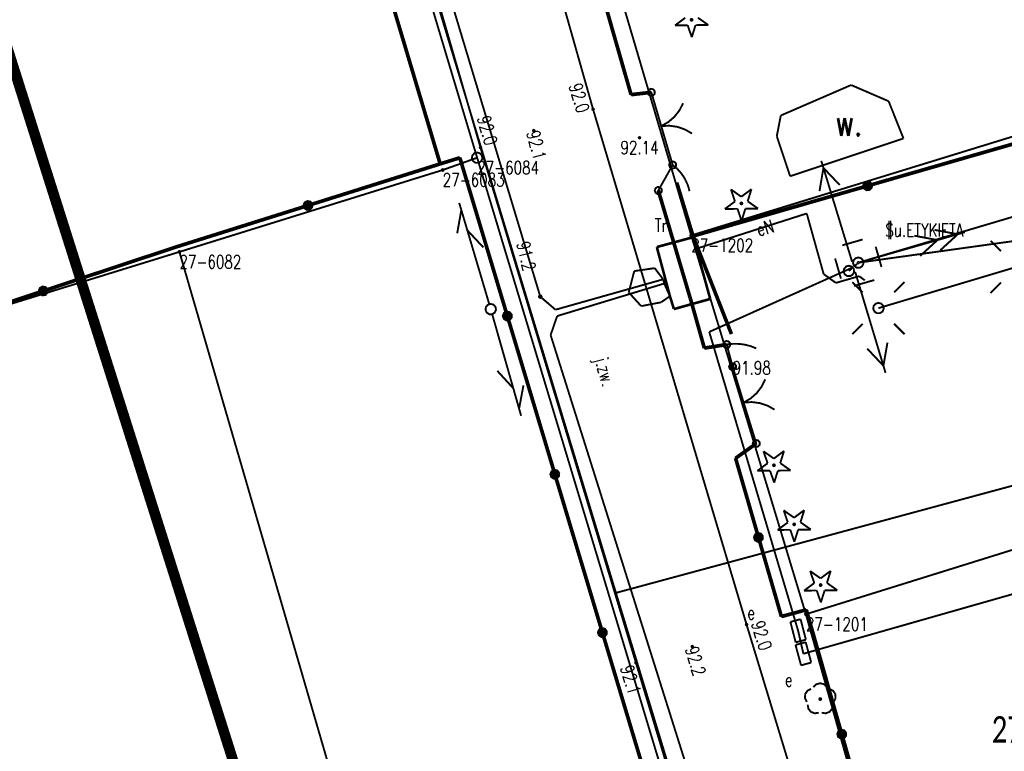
# Model space of a CAD drawing. Header units: metres. Extents: x 7542868 to 7543897, y 5828496 to 5830561.
# Tile 33 of 122: x 7543204 to 7543251, y 5830016 to 5830050. Entities that reach past the tile are written whole.
import ezdxf
from ezdxf.enums import TextEntityAlignment as Align

# ---------------------------------------------------------------- set-up
doc = ezdxf.new("R2010")
doc.units = ezdxf.units.M
doc.header["$MEASUREMENT"] = 0
for name, color, linetype in [('BDOT500_KTJZ_E_T_0', 7, 'Continuous'), ('BDOT500_KTJZ_L_0', 7, 'Continuous'), ('BDOT500_KTOK_L_1', 7, 'Continuous'), ('BDOT500_KTOK_L_3', 7, 'Continuous'), ('BDOT500_KTOK_L_4', 7, 'Continuous'), ('BDOT500_OBOP_T_0', 7, 'Continuous'), ('BDOT500_OBOP_T_1', 7, 'Continuous'), ('BDOT500_PTWP_E_T_2', 7, 'Continuous'), ('BDOT500_PTWP_L_2', 7, 'Continuous'), ('BDOT500_RTPW_T_0', 7, 'Continuous'), ('BDOT500_RTPW_T_1', 7, 'Continuous'), ('GESUT_SUPE_E_T_3', 7, 'Continuous'), ('GESUT_SUPE_L_2', 7, 'Continuous'), ('GESUT_SUPE_L_3', 7, 'Continuous'), ('GESUT_SUPP_L_6', 7, 'Continuous'), ('GESUT_SUPT_L_0', 7, 'Continuous'), ('GESUT_SUSM_L_4', 7, 'Continuous'), ('GESUT_SUSM_T_0', 7, 'Continuous'), ('GESUT_SUSM_T_3', 7, 'Continuous'), ('GESUT_SUTE_T_0', 7, 'Continuous'), ('GESUT_SUUE_E_T_0', 7, 'Continuous'), ('GESUT_SUUE_E_T_1', 7, 'Continuous'), ('GESUT_SUUE_E_T_2', 7, 'Continuous'), ('GESUT_SUUE_L_1', 7, 'Continuous'), ('GESUT_SUUE_T_0', 7, 'Continuous'), ('GESUT_SUUE_T_3', 7, 'Continuous'), ('GLOWNA_BAZA_DZIALKI', 7, 'Continuous'), ('GLOWNA_BAZA_NUMERY_PUNKTOW', 7, 'Continuous'), ('GLOWNA_BAZA_PUNKTY', 7, 'Continuous'), ('LINIA_DRZEW', 7, 'Continuous'), ('SZUMIN_511-1_DROGA_POM_UZUPEL__', 7, 'Continuous')]:
    doc.layers.add(name, color=color, linetype=linetype)
doc.layers.add('Numery_dzialek', color=7, linetype='Continuous', lineweight=13)
doc.styles.add('Legend', font='calibri.ttf')
doc.styles.add('STYL_ARIAL', font='simplex', dxfattribs={"width": 0.75, "oblique": 0.1})

msp = doc.modelspace()

# ---------------------------------------------------------------- linework, layer by layer
at = {"layer": 'BDOT500_KTJZ_L_0', "color": 7, "const_width": 0.09}
for points in [[(7543224.2, 5830070.41), (7543231.11, 5830046.03)], [(7543225.78, 5830044.21), (7543218.7, 5830068.7)], [(7543231.11, 5830046.03), (7543238.38, 5830021.61)], [(7543233.14, 5830019.8), (7543225.78, 5830044.21)], [(7543238.38, 5830021.61), (7543244.33, 5830002.02)], [(7543239.01, 5830000.32), (7543233.14, 5830019.8)]]:
    msp.add_lwpolyline(points, dxfattribs=at)
at = {"layer": 'BDOT500_KTOK_L_1', "color": 7, "const_width": 0.09}
for points in [[(7543233.7355, 5830046.726), (7543233.7001, 5830046.8368), (7543233.7443, 5830046.9444), (7543233.8472, 5830046.9985), (7543233.9608, 5830046.9737), (7543234.032, 5830046.8817), (7543234.0273, 5830046.7655), (7543233.949, 5830046.6795), (7543233.8338, 5830046.6639), (7543233.7355, 5830046.726)], [(7543233.87, 5830046.83), (7543234.1989, 5830045.7097)], [(7543235.3758, 5830046.3158), (7543235.2007, 5830045.974), (7543234.9635, 5830045.672), (7543234.673, 5830045.4209), (7543234.3398, 5830045.2299)], [(7543234.1285, 5830045.9496), (7543234.5511, 5830044.5103)], [(7543234.3398, 5830045.2299), (7543234.7233, 5830045.2494), (7543235.1035, 5830045.1952), (7543235.4663, 5830045.0694), (7543235.7984, 5830044.8765)], [(7543234.5511, 5830044.5103), (7543234.88, 5830043.39)], [(7543234.7455, 5830043.286), (7543234.7101, 5830043.3968), (7543234.7543, 5830043.5044), (7543234.8572, 5830043.5585), (7543234.9708, 5830043.5337), (7543235.042, 5830043.4417), (7543235.0373, 5830043.3255), (7543234.959, 5830043.2395), (7543234.8438, 5830043.2239), (7543234.7455, 5830043.286)], [(7543237.5855, 5830033.726), (7543237.5501, 5830033.8368), (7543237.5943, 5830033.9444), (7543237.6972, 5830033.9985), (7543237.8108, 5830033.9737), (7543237.882, 5830033.8817), (7543237.8773, 5830033.7655), (7543237.799, 5830033.6795), (7543237.6838, 5830033.6639), (7543237.5855, 5830033.726)], [(7543237.72, 5830033.83), (7543238.0962, 5830032.6074)], [(7543239.2652, 5830033.2286), (7543239.0945, 5830032.8846), (7543238.8612, 5830032.5795), (7543238.5739, 5830032.3247), (7543238.2432, 5830032.1295)], [(7543238.0227, 5830032.8463), (7543238.4638, 5830031.4126)], [(7543238.2432, 5830032.1295), (7543238.6265, 5830032.1539), (7543239.0073, 5830032.1047), (7543239.3718, 5830031.9835), (7543239.7063, 5830031.7949)], [(7543238.4638, 5830031.4126), (7543238.84, 5830030.19)], [(7543238.7055, 5830030.086), (7543238.6701, 5830030.1968), (7543238.7143, 5830030.3044), (7543238.8172, 5830030.3585), (7543238.9308, 5830030.3337), (7543239.002, 5830030.2417), (7543238.9973, 5830030.1255), (7543238.919, 5830030.0395), (7543238.8038, 5830030.0239), (7543238.7055, 5830030.086)]]:
    msp.add_lwpolyline(points, dxfattribs=at)
at = {"layer": 'BDOT500_KTOK_L_3', "color": 7, "const_width": 0.09}
for points in [[(7543234.7455, 5830043.286), (7543234.7101, 5830043.3968), (7543234.7543, 5830043.5044), (7543234.8572, 5830043.5585), (7543234.9708, 5830043.5337), (7543235.042, 5830043.4417), (7543235.0373, 5830043.3255), (7543234.959, 5830043.2395), (7543234.8438, 5830043.2239), (7543234.7455, 5830043.286)], [(7543234.88, 5830043.39), (7543234.54, 5830042.785)], [(7543234.88, 5830043.39), (7543234.9581, 5830043.3249)], [(7543234.9581, 5830043.3249), (7543235.0362, 5830043.2597)], [(7543235.0362, 5830043.2597), (7543235.1056, 5830043.1995)], [(7543235.1056, 5830043.1995), (7543235.1747, 5830043.1183)], [(7543235.1747, 5830043.1183), (7543235.2395, 5830043.05)], [(7543235.2395, 5830043.05), (7543235.2998, 5830042.9736)], [(7543234.54, 5830042.785), (7543234.2, 5830042.18)], [(7543235.2998, 5830042.9736), (7543235.3556, 5830042.8892)], [(7543235.3556, 5830042.8892), (7543235.416, 5830042.8128)], [(7543235.416, 5830042.8128), (7543235.4585, 5830042.7252)], [(7543235.4585, 5830042.7252), (7543235.5098, 5830042.6327)], [(7543235.5098, 5830042.6327), (7543235.5436, 5830042.55)], [(7543234.0655, 5830042.076), (7543234.0301, 5830042.1868), (7543234.0743, 5830042.2944), (7543234.1772, 5830042.3485), (7543234.2908, 5830042.3237), (7543234.362, 5830042.2317), (7543234.3573, 5830042.1155), (7543234.279, 5830042.0295), (7543234.1638, 5830042.0139), (7543234.0655, 5830042.076)], [(7543235.5436, 5830042.55), (7543235.5861, 5830042.4625)], [(7543235.5861, 5830042.4625), (7543235.6154, 5830042.3717)], [(7543235.6154, 5830042.3717), (7543235.6447, 5830042.2809)], [(7543235.6447, 5830042.2809), (7543235.6695, 5830042.1821)], [(7543235.6695, 5830042.1821), (7543235.6733, 5830042.1481)], [(7543237.3055, 5830034.776), (7543237.2701, 5830034.8868), (7543237.3143, 5830034.9944), (7543237.4172, 5830035.0485), (7543237.5308, 5830035.0237), (7543237.602, 5830034.9317), (7543237.5973, 5830034.8155), (7543237.519, 5830034.7295), (7543237.4038, 5830034.7139), (7543237.3055, 5830034.776)], [(7543237.44, 5830034.88), (7543237.5404, 5830034.8918)], [(7543237.44, 5830034.88), (7543237.58, 5830034.355)], [(7543237.5404, 5830034.8918), (7543237.6407, 5830034.9035)], [(7543237.6407, 5830034.9035), (7543237.7314, 5830034.9127)], [(7543237.7314, 5830034.9127), (7543237.8355, 5830034.9105)], [(7543237.8355, 5830034.9105), (7543237.9281, 5830034.9127)], [(7543237.9281, 5830034.9127), (7543238.0225, 5830034.9079)], [(7543238.0225, 5830034.9079), (7543238.1188, 5830034.8961)], [(7543238.1188, 5830034.8961), (7543238.2132, 5830034.8912)], [(7543238.2132, 5830034.8912), (7543238.3017, 5830034.8699)], [(7543238.3017, 5830034.8699), (7543238.3999, 5830034.851)], [(7543238.3999, 5830034.851), (7543238.4787, 5830034.8271)], [(7543238.4787, 5830034.8271), (7543238.5672, 5830034.8057)], [(7543238.5672, 5830034.8057), (7543238.6479, 5830034.7747)], [(7543238.6479, 5830034.7747), (7543238.7286, 5830034.7438)], [(7543238.7286, 5830034.7438), (7543238.8112, 5830034.7058)], [(7543238.8112, 5830034.7058), (7543238.8361, 5830034.69)], [(7543237.58, 5830034.355), (7543237.72, 5830033.83)], [(7543237.5855, 5830033.726), (7543237.5501, 5830033.8368), (7543237.5943, 5830033.9444), (7543237.6972, 5830033.9985), (7543237.8108, 5830033.9737), (7543237.882, 5830033.8817), (7543237.8773, 5830033.7655), (7543237.799, 5830033.6795), (7543237.6838, 5830033.6639), (7543237.5855, 5830033.726)]]:
    msp.add_lwpolyline(points, dxfattribs=at)
at = {"layer": 'BDOT500_KTOK_L_4', "color": 7, "const_width": 0.175}
for points in [[(7543232.91, 5830046.72), (7543230.7, 5830054.425)], [(7543221.5166, 5830051.3195), (7543223.87, 5830043.44)], [(7543233.87, 5830046.83), (7543232.91, 5830046.72)], [(7543252.3843, 5830044.7813), (7543244.1149, 5830042.4001)], [(7543224.8, 5830043.73), (7543223.87, 5830043.44)], [(7543227.0511, 5830036.23), (7543224.8, 5830043.73)], [(7543223.87, 5830043.44), (7543217.6091, 5830041.4688)], [(7543235.8456, 5830040.019), (7543235.0723, 5830042.5525)], [(7543243.9804, 5830042.2961), (7543243.9451, 5830042.4069), (7543243.9892, 5830042.5145), (7543244.0922, 5830042.5686), (7543244.2058, 5830042.5438), (7543244.2769, 5830042.4518), (7543244.2722, 5830042.3356), (7543244.194, 5830042.2496), (7543244.0787, 5830042.234), (7543243.9804, 5830042.2961)], [(7543235.75, 5830036.95), (7543234.2, 5830042.18)], [(7543244.1149, 5830042.4001), (7543235.8456, 5830040.019)], [(7543217.4746, 5830041.3648), (7543217.4393, 5830041.4756), (7543217.4834, 5830041.5832), (7543217.5863, 5830041.6372), (7543217.7, 5830041.6125), (7543217.7711, 5830041.5205), (7543217.7664, 5830041.4043), (7543217.6881, 5830041.3183), (7543217.5729, 5830041.3027), (7543217.4746, 5830041.3648)], [(7543217.6091, 5830041.4688), (7543211.3482, 5830039.4976)], [(7543235.8456, 5830040.019), (7543237.6643, 5830035.3753)], [(7543211.3482, 5830039.4976), (7543205.0741, 5830037.4188)], [(7543205.0741, 5830037.4188), (7543198.8, 5830035.34)], [(7543204.9396, 5830037.3148), (7543204.9043, 5830037.4256), (7543204.9484, 5830037.5332), (7543205.0513, 5830037.5872), (7543205.165, 5830037.5625), (7543205.2361, 5830037.4705), (7543205.2314, 5830037.3543), (7543205.1531, 5830037.2683), (7543205.0379, 5830037.2527), (7543204.9396, 5830037.3148)], [(7543236.38, 5830034.71), (7543235.75, 5830036.95)], [(7543226.9166, 5830036.126), (7543226.8812, 5830036.2368), (7543226.9254, 5830036.3444), (7543227.0283, 5830036.3985), (7543227.142, 5830036.3737), (7543227.2131, 5830036.2817), (7543227.2084, 5830036.1655), (7543227.1301, 5830036.0795), (7543227.0149, 5830036.0639), (7543226.9166, 5830036.126)], [(7543229.3022, 5830028.73), (7543227.0511, 5830036.23)], [(7543237.44, 5830034.88), (7543236.38, 5830034.71)], [(7543238.84, 5830030.19), (7543237.86, 5830029.49)], [(7543237.86, 5830029.49), (7543238.945, 5830025.74)], [(7543229.1677, 5830028.626), (7543229.1324, 5830028.7368), (7543229.1765, 5830028.8444), (7543229.2794, 5830028.8985), (7543229.3931, 5830028.8737), (7543229.4642, 5830028.7817), (7543229.4595, 5830028.6655), (7543229.3812, 5830028.5795), (7543229.266, 5830028.5639), (7543229.1677, 5830028.626)], [(7543231.5533, 5830021.23), (7543229.3022, 5830028.73)], [(7543238.8105, 5830025.636), (7543238.7751, 5830025.7468), (7543238.8193, 5830025.8544), (7543238.9222, 5830025.9085), (7543239.0358, 5830025.8837), (7543239.107, 5830025.7917), (7543239.1023, 5830025.6755), (7543239.024, 5830025.5895), (7543238.9088, 5830025.5739), (7543238.8105, 5830025.636)], [(7543238.945, 5830025.74), (7543240.03, 5830021.99)], [(7543240.03, 5830021.99), (7543241.21, 5830022.31)], [(7543241.21, 5830022.31), (7543242.89, 5830016.415)], [(7543231.4188, 5830021.126), (7543231.3835, 5830021.2368), (7543231.4276, 5830021.3444), (7543231.5306, 5830021.3985), (7543231.6442, 5830021.3737), (7543231.7153, 5830021.2817), (7543231.7106, 5830021.1655), (7543231.6324, 5830021.0795), (7543231.5171, 5830021.0639), (7543231.4188, 5830021.126)], [(7543233.8044, 5830013.73), (7543231.5533, 5830021.23)], [(7543242.7555, 5830016.311), (7543242.7201, 5830016.4218), (7543242.7643, 5830016.5294), (7543242.8672, 5830016.5835), (7543242.9808, 5830016.5587), (7543243.052, 5830016.4667), (7543243.0473, 5830016.3505), (7543242.969, 5830016.2645), (7543242.8538, 5830016.2489), (7543242.7555, 5830016.311)], [(7543242.89, 5830016.415), (7543244.57, 5830010.52)]]:
    msp.add_lwpolyline(points, dxfattribs=at)
at = {"layer": 'BDOT500_OBOP_T_0', "color": 3, "const_width": 0.09}
for points in [[(7543234.9924, 5830050.0026), (7543235.4734, 5830050.3613)], [(7543235.7746, 5830050.3126), (7543235.8065, 5830050.2994), (7543235.8196, 5830050.2676), (7543235.8065, 5830050.2357), (7543235.7746, 5830050.2226), (7543235.7428, 5830050.2357), (7543235.7296, 5830050.2676), (7543235.7428, 5830050.2994), (7543235.7746, 5830050.3126)], [(7543235.9632, 5830050.0147), (7543235.7849, 5830049.4417)], [(7543236.5632, 5830050.0221), (7543235.9632, 5830050.0147)], [(7543236.0734, 5830050.3688), (7543236.5632, 5830050.0221)], [(7543235.5924, 5830050.0101), (7543234.9924, 5830050.0026)], [(7543235.7849, 5830049.4417), (7543235.5924, 5830050.0101)], [(7543237.6403, 5830042.2295), (7543238.1301, 5830041.8828)], [(7543237.8328, 5830041.6611), (7543237.6403, 5830042.2295)], [(7543238.1301, 5830041.8828), (7543238.6111, 5830042.2415)], [(7543238.6111, 5830042.2415), (7543238.4328, 5830041.6686)], [(7543237.3518, 5830041.3024), (7543237.8328, 5830041.6611)], [(7543238.4328, 5830041.6686), (7543238.9226, 5830041.3219)], [(7543237.9518, 5830041.3099), (7543237.3518, 5830041.3024)], [(7543238.1443, 5830040.7415), (7543237.9518, 5830041.3099)], [(7543238.134, 5830041.6124), (7543238.1658, 5830041.5992), (7543238.179, 5830041.5674), (7543238.1658, 5830041.5356), (7543238.134, 5830041.5224), (7543238.1022, 5830041.5356), (7543238.089, 5830041.5674), (7543238.1022, 5830041.5992), (7543238.134, 5830041.6124)], [(7543238.3226, 5830041.3145), (7543238.1443, 5830040.7415)], [(7543238.9226, 5830041.3219), (7543238.3226, 5830041.3145)], [(7543239.1822, 5830029.8217), (7543239.672, 5830029.4751)], [(7543239.3747, 5830029.2534), (7543239.1822, 5830029.8217)], [(7543239.672, 5830029.4751), (7543240.153, 5830029.8338)], [(7543240.153, 5830029.8338), (7543239.9747, 5830029.2608)], [(7543238.8936, 5830028.8947), (7543239.3747, 5830029.2534)], [(7543239.6759, 5830029.2046), (7543239.7077, 5830029.1914), (7543239.7209, 5830029.1596), (7543239.7077, 5830029.1278), (7543239.6759, 5830029.1146), (7543239.644, 5830029.1278), (7543239.6309, 5830029.1596), (7543239.644, 5830029.1914), (7543239.6759, 5830029.2046)], [(7543239.9747, 5830029.2608), (7543240.4645, 5830028.9142)], [(7543239.4936, 5830028.9021), (7543238.8936, 5830028.8947)], [(7543239.6861, 5830028.3338), (7543239.4936, 5830028.9021)], [(7543239.8645, 5830028.9067), (7543239.6861, 5830028.3338)], [(7543240.4645, 5830028.9142), (7543239.8645, 5830028.9067)], [(7543240.1406, 5830027.02), (7543240.6304, 5830026.6733)], [(7543240.3331, 5830026.4516), (7543240.1406, 5830027.02)], [(7543240.6304, 5830026.6733), (7543241.1114, 5830027.032)], [(7543241.1114, 5830027.032), (7543240.9331, 5830026.4591)], [(7543239.8521, 5830026.0929), (7543240.3331, 5830026.4516)], [(7543240.6343, 5830026.4029), (7543240.6662, 5830026.3897), (7543240.6793, 5830026.3579), (7543240.6662, 5830026.326), (7543240.6343, 5830026.3129), (7543240.6025, 5830026.326), (7543240.5893, 5830026.3579), (7543240.6025, 5830026.3897), (7543240.6343, 5830026.4029)], [(7543240.9331, 5830026.4591), (7543241.4229, 5830026.1124)], [(7543240.4521, 5830026.1004), (7543239.8521, 5830026.0929)], [(7543240.6446, 5830025.532), (7543240.4521, 5830026.1004)], [(7543240.8229, 5830026.105), (7543240.6446, 5830025.532)], [(7543241.4229, 5830026.1124), (7543240.8229, 5830026.105)], [(7543241.3941, 5830024.1445), (7543241.8839, 5830023.7978)], [(7543241.5866, 5830023.5761), (7543241.3941, 5830024.1445)], [(7543241.8839, 5830023.7978), (7543242.3649, 5830024.1565)], [(7543242.3649, 5830024.1565), (7543242.1866, 5830023.5836)], [(7543241.1055, 5830023.2174), (7543241.5866, 5830023.5761)], [(7543241.8878, 5830023.5274), (7543241.9196, 5830023.5142), (7543241.9328, 5830023.4824), (7543241.9196, 5830023.4505), (7543241.8878, 5830023.4374), (7543241.8559, 5830023.4505), (7543241.8428, 5830023.4824), (7543241.8559, 5830023.5142), (7543241.8878, 5830023.5274)], [(7543242.1866, 5830023.5836), (7543242.6764, 5830023.2369)], [(7543241.7055, 5830023.2249), (7543241.1055, 5830023.2174)], [(7543241.898, 5830022.6565), (7543241.7055, 5830023.2249)], [(7543242.0764, 5830023.2295), (7543241.898, 5830022.6565)], [(7543242.6764, 5830023.2369), (7543242.0764, 5830023.2295)]]:
    msp.add_lwpolyline(points, dxfattribs=at)
at = {"layer": 'BDOT500_OBOP_T_1', "color": 3, "const_width": 0.09}
for points in [[(7543241.5457, 5830018.6434), (7543241.6829, 5830018.78), (7543241.87, 5830018.8301), (7543242.0571, 5830018.78), (7543242.1943, 5830018.6434)], [(7543241.2341, 5830017.9457), (7543241.1464, 5830018.1184), (7543241.1567, 5830018.3118), (7543241.2621, 5830018.4743), (7543241.4345, 5830018.5625)], [(7543242.3056, 5830018.5625), (7543242.4779, 5830018.4743), (7543242.5833, 5830018.3118), (7543242.5936, 5830018.1184), (7543242.506, 5830017.9457)], [(7543241.87, 5830018.125), (7543241.9018, 5830018.1118), (7543241.915, 5830018.08), (7543241.9018, 5830018.0482), (7543241.87, 5830018.035), (7543241.8382, 5830018.0482), (7543241.825, 5830018.08), (7543241.8382, 5830018.1118), (7543241.87, 5830018.125)], [(7543241.8013, 5830017.4337), (7543241.6099, 5830017.4037), (7543241.4292, 5830017.4732), (7543241.3072, 5830017.6236), (7543241.2766, 5830017.8149)], [(7543242.4635, 5830017.8149), (7543242.4328, 5830017.6236), (7543242.3108, 5830017.4732), (7543242.1301, 5830017.4037), (7543241.9388, 5830017.4337)]]:
    msp.add_lwpolyline(points, dxfattribs=at)
at = {"layer": 'BDOT500_PTWP_L_2', "color": 141, "const_width": 0.09}
for points in [[(7543240.0026, 5830045.7332), (7543243.333, 5830047.1766)], [(7543243.333, 5830047.1766), (7543245.1086, 5830046.4088)], [(7543245.1086, 5830046.4088), (7543245.811, 5830044.6435)], [(7543239.8108, 5830044.7534), (7543240.0026, 5830045.7332)], [(7543240.4427, 5830042.8558), (7543239.8108, 5830044.7534)], [(7543245.811, 5830044.6435), (7543240.4427, 5830042.8558)]]:
    msp.add_lwpolyline(points, dxfattribs=at)
at = {"layer": 'BDOT500_RTPW_T_0', "color": 7, "const_width": 0.075}
for points in [[(7543231.11, 5830046.075), (7543231.1418, 5830046.0618), (7543231.155, 5830046.03), (7543231.1418, 5830045.9982), (7543231.11, 5830045.985), (7543231.0782, 5830045.9982), (7543231.065, 5830046.03), (7543231.0782, 5830046.0618), (7543231.11, 5830046.075)], [(7543228.3, 5830045.065), (7543228.3318, 5830045.0518), (7543228.345, 5830045.02), (7543228.3318, 5830044.9882), (7543228.3, 5830044.975), (7543228.2682, 5830044.9882), (7543228.255, 5830045.02), (7543228.2682, 5830045.0518), (7543228.3, 5830045.065)], [(7543225.78, 5830044.255), (7543225.8118, 5830044.2418), (7543225.825, 5830044.21), (7543225.8118, 5830044.1782), (7543225.78, 5830044.165), (7543225.7482, 5830044.1782), (7543225.735, 5830044.21), (7543225.7482, 5830044.2418), (7543225.78, 5830044.255)], [(7543238.38, 5830021.655), (7543238.4118, 5830021.6418), (7543238.425, 5830021.61), (7543238.4118, 5830021.5782), (7543238.38, 5830021.565), (7543238.3482, 5830021.5782), (7543238.335, 5830021.61), (7543238.3482, 5830021.6418), (7543238.38, 5830021.655)], [(7543235.81, 5830020.615), (7543235.8418, 5830020.6018), (7543235.855, 5830020.57), (7543235.8418, 5830020.5382), (7543235.81, 5830020.525), (7543235.7782, 5830020.5382), (7543235.765, 5830020.57), (7543235.7782, 5830020.6018), (7543235.81, 5830020.615)], [(7543233.14, 5830019.845), (7543233.1718, 5830019.8318), (7543233.185, 5830019.8), (7543233.1718, 5830019.7682), (7543233.14, 5830019.755), (7543233.1082, 5830019.7682), (7543233.095, 5830019.8), (7543233.1082, 5830019.8318), (7543233.14, 5830019.845)]]:
    msp.add_lwpolyline(points, dxfattribs=at)
at = {"layer": 'BDOT500_RTPW_T_1', "color": 7, "const_width": 0.075}
for points in [[(7543233.31, 5830044.725), (7543233.3418, 5830044.7118), (7543233.355, 5830044.68), (7543233.3418, 5830044.6482), (7543233.31, 5830044.635), (7543233.2782, 5830044.6482), (7543233.265, 5830044.68), (7543233.2782, 5830044.7118), (7543233.31, 5830044.725)], [(7543237.72, 5830033.875), (7543237.7518, 5830033.8618), (7543237.765, 5830033.83), (7543237.7518, 5830033.7982), (7543237.72, 5830033.785), (7543237.6882, 5830033.7982), (7543237.675, 5830033.83), (7543237.6882, 5830033.8618), (7543237.72, 5830033.875)]]:
    msp.add_lwpolyline(points, dxfattribs=at)
at = {"layer": 'GESUT_SUPE_L_2', "color": 1, "const_width": 0.09}
for points in [[(7543219.68, 5830066.8), (7543228.61, 5830037.15)], [(7543247.2836, 5830040.3115), (7543248.3825, 5830040.106)], [(7543243.912, 5830038.8265), (7543248.719, 5830040.2023)], [(7543246.3222, 5830040.0364), (7543247.4211, 5830039.8308)], [(7543246.5973, 5830039.075), (7543247.4211, 5830039.8308)], [(7543247.5587, 5830039.3501), (7543248.3825, 5830040.106)], [(7543233.06, 5830038.36), (7543232.8, 5830037.35)], [(7543234.03, 5830038.5), (7543233.06, 5830038.36)], [(7543234.43, 5830037.97), (7543234.03, 5830038.5)], [(7543229.33, 5830036.53), (7543234.43, 5830037.97)], [(7543234.43, 5830037.97), (7543234.48, 5830037.77)], [(7543234.48, 5830037.77), (7543234.43, 5830037.97)], [(7543234.48, 5830037.77), (7543229.41, 5830036.23)], [(7543234.75, 5830037.17), (7543234.48, 5830037.77)], [(7543228.61, 5830037.15), (7543229.33, 5830036.53)], [(7543232.8, 5830037.35), (7543233.39, 5830036.7)], [(7543234.33, 5830036.88), (7543234.75, 5830037.17)], [(7543233.39, 5830036.7), (7543234.33, 5830036.88)], [(7543229.41, 5830036.23), (7543229.1, 5830035.33)], [(7543229.1, 5830035.33), (7543236.52, 5830011.77)]]:
    msp.add_lwpolyline(points, dxfattribs=at)
at = {"layer": 'GESUT_SUPE_L_3', "color": 1, "const_width": 0.09}
for points in [[(7543270.2009, 5830046.6336), (7543243.6717, 5830038.7577)], [(7543243.3781, 5830038.8029), (7543241.9179, 5830043.5849)], [(7543241.834, 5830042.1478), (7543242.0201, 5830043.2502)], [(7543242.7904, 5830042.4398), (7543242.0201, 5830043.2502)], [(7543243.6717, 5830038.7577), (7543264.4482, 5830041.6503)], [(7543236, 5830039.42), (7543241.23, 5830041.09)], [(7543241.23, 5830041.09), (7543242.03, 5830038.22)], [(7543236.6135, 5830035.478), (7543243.4268, 5830038.5424)], [(7543244.6268, 5830036.604), (7543251.1742, 5830038.5599)], [(7543242.03, 5830038.22), (7543242.61, 5830037.8)], [(7543242.61, 5830037.8), (7543243.71, 5830038.12)], [(7543244.9623, 5830033.536), (7543243.5231, 5830038.3244)], [(7543243.71, 5830038.12), (7543243.98, 5830037.92)], [(7543240.8227, 5830021.3152), (7543236.6135, 5830035.478)], [(7543244.8616, 5830033.8712), (7543244.0949, 5830034.6849)], [(7543244.8616, 5830033.8712), (7543245.0526, 5830034.9728)], [(7543241.0704, 5830020.2268), (7543259.1352, 5830025.3756)], [(7543241.0704, 5830020.2268), (7543240.8227, 5830021.3152)]]:
    msp.add_lwpolyline(points, dxfattribs=at)
at = {"layer": 'GESUT_SUPP_L_6', "color": 30, "const_width": 0.09}
for points in [[(7543215.6964, 5830077.6203), (7543232.1936, 5830023.1114)], [(7543232.1936, 5830023.1114), (7543266.3935, 5830032.3586)], [(7543232.1936, 5830023.1114), (7543250.3522, 5829963.3946)]]:
    msp.add_lwpolyline(points, dxfattribs=at)
at = {"layer": 'GESUT_SUPT_L_0', "color": 30, "const_width": 0.09}
for points in [[(7543224.8708, 5830041.2538), (7543224.6758, 5830040.1529)], [(7543224.7713, 5830041.5893), (7543226.1933, 5830036.7958)], [(7543225.1552, 5830040.2951), (7543225.919, 5830039.4786)], [(7543227.7021, 5830031.5068), (7543226.3328, 5830036.3157)], [(7543227.3324, 5830032.8052), (7543226.5776, 5830033.63)], [(7543227.6062, 5830031.8434), (7543227.8132, 5830032.9421)]]:
    msp.add_lwpolyline(points, dxfattribs=at)
at = {"layer": 'GESUT_SUSM_L_4', "color": 7, "const_width": 0.09}
for points in [[(7543243.4739, 5830038.6048), (7543243.4226, 5830038.736), (7543243.4505, 5830038.8741), (7543243.5485, 5830038.9752), (7543243.6857, 5830039.0073), (7543243.8184, 5830038.9601), (7543243.9046, 5830038.8486), (7543243.9168, 5830038.7083), (7543243.8512, 5830038.5836), (7543243.7286, 5830038.5142), (7543243.5879, 5830038.5221), (7543243.4739, 5830038.6048)], [(7543243.0266, 5830038.2116), (7543242.9753, 5830038.3428), (7543243.0031, 5830038.4809), (7543243.1012, 5830038.5821), (7543243.2384, 5830038.6141), (7543243.3711, 5830038.5669), (7543243.4572, 5830038.4555), (7543243.4694, 5830038.3151), (7543243.4038, 5830038.1905), (7543243.2813, 5830038.1211), (7543243.1406, 5830038.1289), (7543243.0266, 5830038.2116)], [(7543243.3522, 5830038.4768), (7543243.2244, 5830038.3645)], [(7543243.6078, 5830038.7015), (7543243.48, 5830038.5892)]]:
    msp.add_lwpolyline(points, dxfattribs=at)
at = {"layer": 'GESUT_SUSM_T_0', "color": 7, "const_width": 0.09}
for points in [[(7543250.4317, 5830039.3024), (7543249.9368, 5830039.7974)], [(7543243.8844, 5830037.3465), (7543243.3894, 5830037.8415)], [(7543245.3693, 5830037.3465), (7543245.8643, 5830037.8415)], [(7543250.4317, 5830037.8174), (7543249.9368, 5830037.3224)], [(7543243.8844, 5830035.8615), (7543243.3894, 5830035.3665)], [(7543245.3693, 5830035.8615), (7543245.8643, 5830035.3665)]]:
    msp.add_lwpolyline(points, dxfattribs=at)
at = {"layer": 'GESUT_SUSM_T_3', "color": 7, "const_width": 0.09}
for points in [[(7543226.2644, 5830036.8061), (7543226.3995, 5830036.7664), (7543226.4918, 5830036.66), (7543226.5118, 5830036.5205), (7543226.4533, 5830036.3924), (7543226.3348, 5830036.3162), (7543226.1939, 5830036.3162), (7543226.0754, 5830036.3924), (7543226.0169, 5830036.5205), (7543226.0369, 5830036.66), (7543226.1292, 5830036.7664), (7543226.2644, 5830036.8061)], [(7543244.6268, 5830036.854), (7543244.762, 5830036.8143), (7543244.8542, 5830036.7079), (7543244.8743, 5830036.5684), (7543244.8158, 5830036.4403), (7543244.6973, 5830036.3641), (7543244.5564, 5830036.3641), (7543244.4379, 5830036.4403), (7543244.3794, 5830036.5684), (7543244.3994, 5830036.7079), (7543244.4917, 5830036.8143), (7543244.6268, 5830036.854)]]:
    msp.add_lwpolyline(points, dxfattribs=at)
at = {"layer": 'GESUT_SUTE_T_0', "color": 1, "const_width": 0.09}
msp.add_lwpolyline([(7543228.61, 5830037.2125), (7543228.6542, 5830037.1942), (7543228.6725, 5830037.15), (7543228.6542, 5830037.1058), (7543228.61, 5830037.0875), (7543228.5658, 5830037.1058), (7543228.5475, 5830037.15), (7543228.5658, 5830037.1942), (7543228.61, 5830037.2125)], dxfattribs=at)
at = {"layer": 'GESUT_SUUE_L_1', "color": 7, "const_width": 0.125}
for points in [[(7543235.83, 5830039.96), (7543234.13, 5830039.5)], [(7543236, 5830039.42), (7543235.83, 5830039.96)], [(7543234.13, 5830039.5), (7543234.75, 5830037.17)], [(7543236.66, 5830037.04), (7543236, 5830039.42)], [(7543234.75, 5830037.17), (7543234.94, 5830036.56)], [(7543234.94, 5830036.56), (7543236.66, 5830037.04)]]:
    msp.add_lwpolyline(points, dxfattribs=at)
at = {"layer": 'GESUT_SUUE_T_0', "color": 7, "const_width": 0.09}
for points in [[(7543242.9148, 5830039.5805), (7543243.8758, 5830039.8569)], [(7543244.4945, 5830039.5146), (7543244.7709, 5830038.5536)], [(7543242.8489, 5830038.0008), (7543242.5725, 5830038.9618)], [(7543243.6627, 5830038.789), (7543243.6875, 5830038.7862), (7543243.703, 5830038.7667), (7543243.7002, 5830038.7419), (7543243.6807, 5830038.7263), (7543243.6559, 5830038.7292), (7543243.6404, 5830038.7487), (7543243.6432, 5830038.7735), (7543243.6627, 5830038.789)], [(7543244.4286, 5830037.9348), (7543243.4676, 5830037.6584)]]:
    msp.add_lwpolyline(points, dxfattribs=at)
at = {"layer": 'GESUT_SUUE_T_3', "color": 7, "const_width": 0.09}
for points in [[(7543240.9395, 5830021.8619), (7543240.4554, 5830021.7366)], [(7543240.4554, 5830021.7366), (7543240.706, 5830020.7685)], [(7543241.19, 5830020.8938), (7543240.9395, 5830021.8619)], [(7543241.1817, 5830020.7746), (7543240.6989, 5830020.6445)], [(7543240.6989, 5830020.6445), (7543240.959, 5830019.6789)], [(7543240.706, 5830020.7685), (7543241.19, 5830020.8938)], [(7543241.4418, 5830019.809), (7543241.1817, 5830020.7746)], [(7543240.959, 5830019.6789), (7543241.4418, 5830019.809)]]:
    msp.add_lwpolyline(points, dxfattribs=at)
at = {"layer": 'GLOWNA_BAZA_DZIALKI', "color": 92, "lineweight": 20, "const_width": 0.09}
for points in [[(7543209.77, 5830096.65), (7543225.62, 5830043.73)], [(7543235.76, 5830040.05), (7543229.13, 5830062.54)], [(7543268.55, 5830050.14), (7543235.76, 5830040.05)], [(7543225.62, 5830043.73), (7543223.99, 5830043.15)], [(7543225.62, 5830043.73), (7543258.96, 5829933.02)], [(7543223.99, 5830043.15), (7543211.52, 5830039.27)], [(7543241.19, 5830022.1), (7543235.76, 5830040.05)], [(7543211.52, 5830039.27), (7543198.8, 5830035.34)], [(7543243.97, 5829927.55), (7543211.52, 5830039.27)], [(7543241.19, 5830022.1), (7543274.26, 5830032.41)], [(7543246.07, 5830004.79), (7543241.19, 5830022.1)]]:
    msp.add_lwpolyline(points, dxfattribs=at)
at = {"layer": 'GLOWNA_BAZA_PUNKTY', "color": 7, "const_width": 0.09}
for points in [[(7543225.62, 5830043.98), (7543225.7552, 5830043.9403), (7543225.8474, 5830043.8339), (7543225.8675, 5830043.6944), (7543225.8089, 5830043.5663), (7543225.6904, 5830043.4901), (7543225.5496, 5830043.4901), (7543225.4311, 5830043.5663), (7543225.3725, 5830043.6944), (7543225.3926, 5830043.8339), (7543225.4848, 5830043.9403), (7543225.62, 5830043.98)], [(7543223.99, 5830043.195), (7543224.0218, 5830043.1818), (7543224.035, 5830043.15), (7543224.0218, 5830043.1182), (7543223.99, 5830043.105), (7543223.9582, 5830043.1182), (7543223.945, 5830043.15), (7543223.9582, 5830043.1818), (7543223.99, 5830043.195)], [(7543235.76, 5830040.095), (7543235.7918, 5830040.0818), (7543235.805, 5830040.05), (7543235.7918, 5830040.0182), (7543235.76, 5830040.005), (7543235.7282, 5830040.0182), (7543235.715, 5830040.05), (7543235.7282, 5830040.0818), (7543235.76, 5830040.095)], [(7543211.52, 5830039.315), (7543211.5518, 5830039.3018), (7543211.565, 5830039.27), (7543211.5518, 5830039.2382), (7543211.52, 5830039.225), (7543211.4882, 5830039.2382), (7543211.475, 5830039.27), (7543211.4882, 5830039.3018), (7543211.52, 5830039.315)], [(7543241.19, 5830022.145), (7543241.2218, 5830022.1318), (7543241.235, 5830022.1), (7543241.2218, 5830022.0682), (7543241.19, 5830022.055), (7543241.1582, 5830022.0682), (7543241.145, 5830022.1), (7543241.1582, 5830022.1318), (7543241.19, 5830022.145)]]:
    msp.add_lwpolyline(points, dxfattribs=at)
at = {"layer": 'LINIA_DRZEW', "color": 6}
for p in [(7543233.8748, 5830046.8288), (7543232.9085, 5830046.7194), (7543231.1051, 5830046.0257), (7543228.3044, 5830045.0176), (7543233.3068, 5830044.6826), (7543225.7756, 5830044.2145), (7543224.8014, 5830043.7285), (7543223.8708, 5830043.4372), (7543234.8844, 5830043.3884), (7543234.1961, 5830042.1832), (7543235.7539, 5830036.9465), (7543236.3825, 5830034.7099), (7543237.4425, 5830034.8811), (7543237.7226, 5830033.8269), (7543238.8358, 5830030.1916), (7543237.8576, 5830029.4947), (7543241.2145, 5830022.3114), (7543240.0326, 5830021.9864), (7543238.3784, 5830021.6073), (7543235.8084, 5830020.5675), (7543233.1423, 5830019.8033), (7543241.8702, 5830018.0756)]:
    msp.add_point(p, dxfattribs=at)
at = {"layer": 'SZUMIN_511-1_DROGA_POM_UZUPEL__', "color": 3}
for points, const_width in [([(7543244.256, 5829919.764), (7543137.16, 5830258.11)], 0.5), ([(7543223.99, 5830043.15), (7543225.62, 5830043.73)], 0.09), ([(7543225.62, 5830043.73), (7543258.96, 5829933.02)], 0.09), ([(7543211.52, 5830039.27), (7543223.99, 5830043.15)], 0.09), ([(7543198.8, 5830035.34), (7543211.52, 5830039.27)], 0.09)]:
    msp.add_lwpolyline(points, dxfattribs=dict(at, const_width=const_width))
at = {"layer": 'SZUMIN_511-1_DROGA_POM_UZUPEL__', "color": 7, "const_width": 0.09}
for points in [[(7543225.62, 5830043.73), (7543209.77, 5830096.65)], [(7543229.13, 5830062.54), (7543235.76, 5830040.05)], [(7543225.62, 5830043.73), (7543223.99, 5830043.15)], [(7543258.96, 5829933.02), (7543225.62, 5830043.73)], [(7543223.99, 5830043.15), (7543211.52, 5830039.27)], [(7543235.76, 5830040.05), (7543241.19, 5830022.1)], [(7543211.52, 5830039.27), (7543198.8, 5830035.34)], [(7543241.19, 5830022.1), (7543246.07, 5830004.79)]]:
    msp.add_lwpolyline(points, dxfattribs=at)

# ---------------------------------------------------------------- texts
at = {"layer": 'BDOT500_KTJZ_E_T_0', "color": 7, "style": 'STYL_ARIAL', "width": 0.75}
msp.add_text('j.zw.', height=0.625, rotation=285.9454, dxfattribs=at).set_placement((7543231.6727, 5830033.5972), align=Align.MIDDLE_CENTER)
at = {"layer": 'BDOT500_PTWP_E_T_2', "color": 141, "style": 'STYL_ARIAL', "width": 0.75}
msp.add_text('w.', height=1.25, dxfattribs=at).set_placement((7543243.2251, 5830045.3967), align=Align.MIDDLE_CENTER)
at = {"layer": 'BDOT500_RTPW_T_0', "color": 7, "style": 'STYL_ARIAL', "width": 0.75}
msp.add_text('92.0', height=0.625, rotation=286.8, dxfattribs=at).set_placement((7543230.9604, 5830045.9848), align=Align.TOP_RIGHT)
msp.add_text('92.0', height=0.625, rotation=285.6376, dxfattribs=at).set_placement((7543225.8134, 5830044.2194), align=Align.BOTTOM_RIGHT)
for s, rotation, p in [('92.1', 284.74, (7543228.2496, 5830045.0067)), ('92.2', 286.55, (7543235.7601, 5830020.5552))]:
    msp.add_text(s, height=0.625, rotation=rotation, dxfattribs=at).set_placement(p, align=Align.MIDDLE_LEFT)
msp.add_text('92.0', height=0.625, rotation=286.98, dxfattribs=at).set_placement((7543238.4132, 5830021.6201), align=Align.BOTTOM_LEFT)
msp.add_text('92.1', height=0.625, rotation=286.49, dxfattribs=at).set_placement((7543232.9902, 5830019.7556), align=Align.TOP_LEFT)
at = {"layer": 'BDOT500_RTPW_T_1', "color": 7, "style": 'STYL_ARIAL', "width": 0.75}
msp.add_text('92.14', height=0.625, dxfattribs=at).set_placement((7543233.31, 5830044.5237), align=Align.TOP_CENTER)
msp.add_text('91.98', height=0.625, dxfattribs=at).set_placement((7543237.72, 5830033.7779), align=Align.MIDDLE_LEFT)
at = {"layer": 'GESUT_SUPE_E_T_3', "color": 1, "style": 'STYL_ARIAL', "width": 0.75}
msp.add_text('eN', height=0.625, rotation=17.1857, dxfattribs=at).set_placement((7543239.2501, 5830040.4154), align=Align.MIDDLE_CENTER)
at = {"layer": 'GESUT_SUTE_T_0', "color": 1, "style": 'STYL_ARIAL', "width": 0.75}
msp.add_text('91.2', height=0.625, rotation=283.4778, dxfattribs=at).set_placement((7543227.295, 5830039.6396), align=Align.BOTTOM_LEFT)
at = {"layer": 'GESUT_SUUE_E_T_0', "color": 7, "style": 'STYL_ARIAL', "width": 0.75}
msp.add_text('$u.ETYKIETA', height=0.625, dxfattribs=at).set_placement((7543244.9522, 5830039.8048), align=Align.BOTTOM_LEFT)
at = {"layer": 'GESUT_SUUE_E_T_1', "color": 7, "style": 'STYL_ARIAL', "width": 0.75}
msp.add_text('Tr', height=0.625, dxfattribs=at).set_placement((7543234.3221, 5830040.5326), align=Align.MIDDLE_CENTER)
at = {"layer": 'GESUT_SUUE_E_T_2', "color": 7, "style": 'STYL_ARIAL', "width": 0.75}
for p in [(7543238.4184, 5830022.4813), (7543240.1977, 5830019.3019)]:
    msp.add_text('e', height=0.625, dxfattribs=at).set_placement(p, align=Align.TOP_LEFT)
at = {"layer": 'GLOWNA_BAZA_NUMERY_PUNKTOW', "color": 7, "style": 'STYL_ARIAL', "width": 0.75}
for s, p in [('27-6084', (7543225.62, 5830043.5738)), ('27-6083', (7543223.99, 5830042.9938)), ('27-1202', (7543235.76, 5830039.8937)), ('27-6082', (7543211.52, 5830039.1137)), ('27-1201', (7543241.19, 5830021.9437))]:
    msp.add_text(s, height=0.625, dxfattribs=at).set_placement(p, align=Align.TOP_LEFT)
at = {"layer": 'Numery_dzialek', "color": 92, "linetype": 'Continuous', "style": 'Legend', "width": 0.75}
msp.add_text('27-597/5', height=1.25, dxfattribs=at).set_placement((7543249.99, 5830017.2675), align=Align.TOP_LEFT)

doc.saveas('drawing.dxf')
